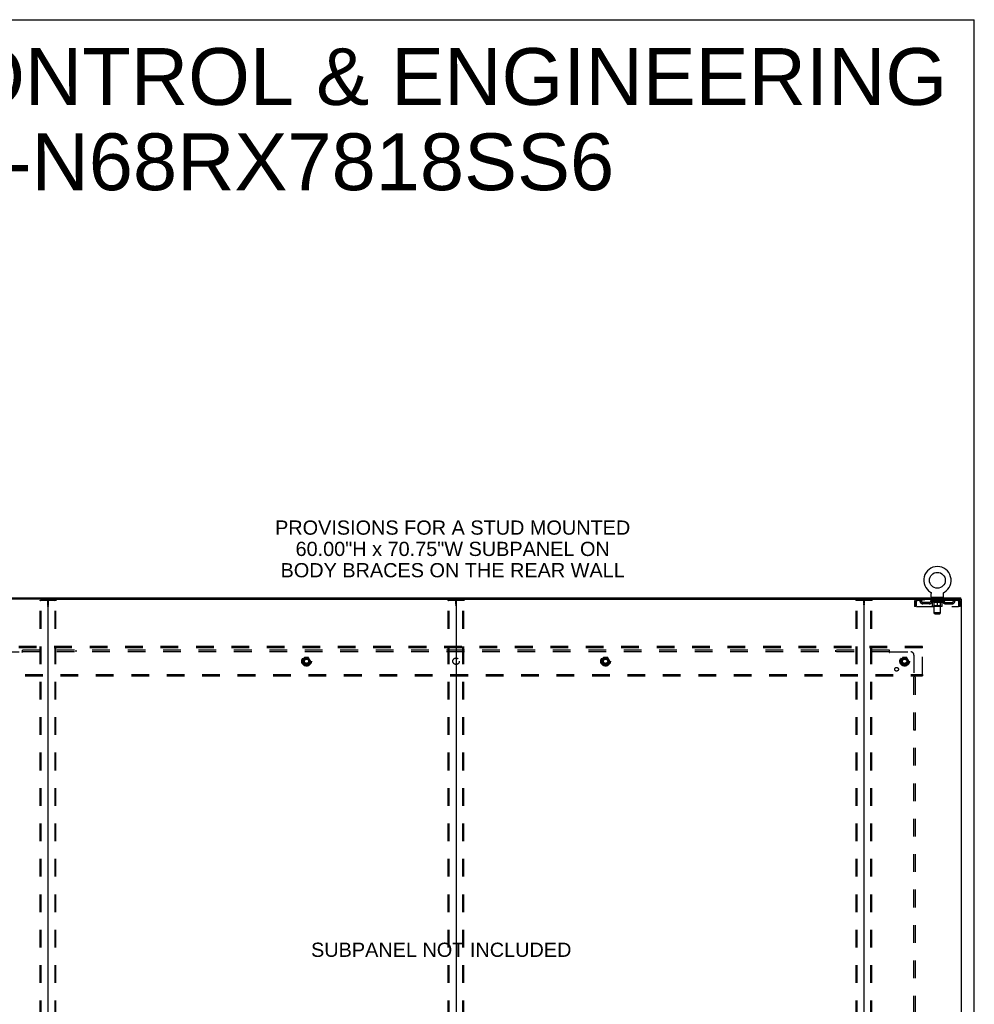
# Model space of a CAD drawing. Header units: inches. Extents: x 0 to 248, y 0 to 160.
# Tile 73 of 73: x 174 to 248, y 85 to 160. Entities that reach past the tile are written whole.
import ezdxf

# ---------------------------------------------------------------- set-up
doc = ezdxf.new("R2010")
doc.units = ezdxf.units.IN
doc.header["$LTSCALE"] = 13.627625
doc.header["$MEASUREMENT"] = 0
doc.linetypes.add('DOT', pattern=[0.2, 0.1, -0.1])
doc.linetypes.add('HIDDEN', pattern=[0.2, 0.1, -0.1])
doc.layers.get('0').update_dxf_attribs({"linetype": 'CONTINUOUS'})
for name, color, linetype in [('DEFAULT_2', 8, 'HIDDEN'), ('DIMENSIONS', 7, 'CONTINUOUS'), ('SUBPANEL', 7, 'CONTINUOUS'), ('WITNESSMARKS', 7, 'CONTINUOUS')]:
    doc.layers.add(name, color=color, linetype=linetype)
doc.styles.get("Standard").update_dxf_attribs({"font": 'arial.ttf'})

msp = doc.modelspace()

# ---------------------------------------------------------------- linework, layer by layer
at = {"color": 7, "linetype": 'Continuous'}
for p, q in [((0, 160.325), (247.775, 160.325)), ((247.775, 0), (247.775, 160.325)), ((244.401, 116.285), (244.401, 116.285)), ((244.401, 116.285), (244.404, 116.284)), ((244.404, 116.284), (244.407, 116.282)), ((244.407, 116.282), (244.408, 116.281)), ((244.408, 116.281), (244.412, 116.278)), ((244.412, 116.278), (244.415, 116.276)), ((244.415, 116.276), (244.419, 116.273)), ((244.419, 116.273), (244.422, 116.27)), ((244.422, 116.27), (244.425, 116.267)), ((244.425, 116.267), (244.428, 116.264)), ((244.428, 116.264), (244.431, 116.261)), ((244.431, 116.261), (244.434, 116.257)), ((244.434, 116.257), (244.437, 116.254)), ((244.437, 116.254), (244.439, 116.251)), ((244.439, 116.251), (244.442, 116.247)), ((244.442, 116.247), (244.444, 116.243)), ((244.444, 116.243), (244.446, 116.24)), ((244.446, 116.24), (244.448, 116.236)), ((244.448, 116.236), (244.45, 116.232)), ((244.45, 116.232), (244.452, 116.228)), ((244.452, 116.228), (244.454, 116.224)), ((244.454, 116.224), (244.455, 116.22)), ((244.455, 116.22), (244.457, 116.216)), ((244.457, 116.216), (244.458, 116.212)), ((244.462, 116.186), (244.462, 116.182)), ((244.462, 116.182), (244.462, 116.178)), ((244.462, 115.929), (244.462, 116.178)), ((245.412, 115.929), (245.412, 116.178)), ((245.416, 116.207), (245.417, 116.212)), ((245.417, 116.212), (245.418, 116.216)), ((245.418, 116.216), (245.42, 116.22)), ((245.42, 116.22), (245.421, 116.224)), ((245.421, 116.224), (245.423, 116.228)), ((245.423, 116.228), (245.425, 116.232)), ((245.425, 116.232), (245.427, 116.236)), ((245.427, 116.236), (245.429, 116.24)), ((245.429, 116.24), (245.431, 116.243)), ((245.431, 116.243), (245.433, 116.247)), ((245.433, 116.247), (245.436, 116.251)), ((245.436, 116.251), (245.438, 116.254)), ((245.438, 116.254), (245.441, 116.257)), ((245.441, 116.257), (245.444, 116.261)), ((245.444, 116.261), (245.447, 116.264)), ((245.447, 116.264), (245.45, 116.267)), ((245.45, 116.267), (245.453, 116.27)), ((245.453, 116.27), (245.456, 116.273)), ((245.456, 116.273), (245.46, 116.276)), ((245.459, 116.276), (245.463, 116.278)), ((245.463, 116.278), (245.466, 116.281)), ((245.466, 116.281), (245.468, 116.282)), ((245.466, 116.281), (245.468, 116.282)), ((245.468, 116.282), (245.471, 116.284)), ((245.471, 116.284), (245.474, 116.285)), ((245.474, 116.285), (245.474, 116.285)), ((176.501, 115.735), (239.331, 115.735)), ((207.916, 115.695), (207.916, 47.983)), ((245.375, 115.869), (244.5, 115.869)), ((244.5, 115.869), (244.5, 115.839)), ((245.375, 115.869), (245.375, 115.839)), ((246.735, 115.735), (246.701, 115.735)), ((246.739, 115.735), (246.739, 115.839))]:
    msp.add_line(p, q, dxfattribs=at)
at = {"color": 3, "linetype": 'Continuous'}
for p, q in [((169.093, 115.839), (246.739, 115.839)), ((176.501, 115.735), (169.131, 115.735)), ((176.541, 47.983), (176.541, 115.695)), ((239.291, 115.695), (239.291, 47.983)), ((239.331, 115.735), (246.701, 115.735)), ((246.735, 115.735), (246.791, 115.735)), ((246.791, 47.943), (246.791, 115.735))]:
    msp.add_line(p, q, dxfattribs=at)
at = {"color": 7, "linetype": 'Continuous'}
for points in [[(244.458, 116.212), (244.459, 116.207), (244.46, 116.203), (244.461, 116.199), (244.461, 116.195), (244.462, 116.19), (244.462, 116.186), (244.462, 116.182)], [(245.412, 116.178), (245.412, 116.182), (245.413, 116.186), (245.413, 116.19), (245.414, 116.195), (245.414, 116.199), (245.415, 116.203), (245.416, 116.207)], [(245.412, 116.182), (245.413, 116.186), (245.413, 116.19), (245.414, 116.195), (245.414, 116.199)]]:
    msp.add_lwpolyline(points, dxfattribs=at)
msp.add_circle((244.937, 117.193), 0.609, dxfattribs=at)
for centre, radius, start, end in [((244.937, 117.193), 1.054, 300.39933, 239.60066), ((244.522, 115.929), 0.06, 180, 270), ((245.352, 115.929), 0.06, 270, 360), ((176.581, 115.695), 0.04, 90, 180), ((207.876, 115.695), 0.04, 0, 90), ((207.956, 115.695), 0.04, 90, 180), ((239.251, 115.695), 0.04, 0, 90)]:
    msp.add_arc(centre, radius, start, end, dxfattribs=at)
at = {"color": 3, "linetype": 'Continuous'}
for centre, start, end in [((176.501, 115.695), 0, 90), ((239.331, 115.695), 90, 180)]:
    msp.add_arc(centre, 0.04, start, end, dxfattribs=at)
at = {"layer": 'DEFAULT_2', "color": 8, "linetype": 'HIDDEN'}
for p, q in [((244.401, 116.285), (244.401, 116.285)), ((244.407, 116.282), (244.408, 116.281)), ((175.938, 48.056), (175.938, 115.621)), ((175.959, 115.651), (177.124, 115.651)), ((176.011, 48.056), (176.011, 115.621)), ((177.072, 48.056), (177.072, 115.621)), ((177.145, 48.056), (177.145, 115.621)), ((207.313, 48.056), (207.313, 115.621)), ((207.334, 115.651), (208.499, 115.651)), ((207.386, 48.056), (207.386, 115.621)), ((208.447, 48.056), (208.447, 115.621)), ((208.52, 48.056), (208.52, 115.621)), ((238.688, 48.056), (238.688, 115.621)), ((238.709, 115.651), (239.874, 115.651)), ((238.761, 48.056), (238.761, 115.621)), ((239.822, 48.056), (239.822, 115.621)), ((239.895, 48.056), (239.895, 115.621)), ((243.187, 115.568), (243.187, 115.172)), ((243.187, 115.568), (243.291, 115.568)), ((243.291, 115.172), (243.187, 115.172)), ((243.291, 115.568), (243.291, 115.172)), ((243.321, 115.172), (243.321, 115.568)), ((243.321, 115.172), (246.553, 115.172)), ((243.354, 115.735), (243.354, 115.631)), ((246.52, 115.631), (243.354, 115.631)), ((244.306, 115.484), (243.823, 115.484)), ((243.823, 115.38), (243.823, 115.484)), ((244.306, 115.38), (243.823, 115.38)), ((243.906, 115.735), (243.906, 115.631)), ((244.073, 115.38), (244.073, 115.484)), ((244.431, 115.593), (244.431, 115.631)), ((245.444, 115.593), (244.431, 115.593)), ((244.559, 115.504), (244.431, 115.593)), ((244.439, 115.625), (244.439, 115.631)), ((244.446, 115.623), (244.446, 115.625)), ((244.446, 115.623), (245.429, 115.623)), ((244.453, 115.623), (244.453, 115.625)), ((244.454, 115.623), (244.454, 115.625)), ((244.462, 115.625), (244.462, 115.631)), ((244.475, 115.623), (244.475, 115.625)), ((244.476, 115.623), (244.476, 115.625)), ((244.499, 115.625), (244.499, 115.631)), ((244.5, 115.631), (244.5, 115.735)), ((244.511, 115.623), (244.511, 115.625)), ((244.513, 115.623), (244.513, 115.625)), ((244.676, 115.625), (244.515, 115.625)), ((244.55, 115.625), (244.55, 115.631)), ((244.551, 115.623), (244.551, 115.625)), ((244.551, 115.623), (244.551, 115.625)), ((244.554, 115.623), (244.554, 115.625)), ((244.559, 115.623), (244.559, 115.625)), ((244.559, 115.623), (244.559, 115.625)), ((244.559, 115.504), (244.567, 115.504)), ((244.562, 115.623), (244.562, 115.625)), ((244.565, 115.623), (244.565, 115.626)), ((244.567, 115.214), (244.567, 115.539)), ((244.568, 115.623), (244.568, 115.625)), ((244.58, 115.623), (244.58, 115.625)), ((244.592, 115.869), (244.592, 115.839)), ((244.594, 115.623), (244.594, 115.625)), ((244.595, 115.623), (244.595, 115.627)), ((245.278, 115.184), (244.597, 115.184)), ((244.611, 115.623), (244.611, 115.625)), ((244.612, 115.625), (244.612, 115.631)), ((244.62, 115.623), (244.62, 115.625)), ((244.623, 115.623), (244.623, 115.625)), ((244.627, 115.779), (244.627, 115.859)), ((244.63, 115.623), (244.63, 115.625)), ((244.696, 115.769), (244.637, 115.769)), ((244.639, 115.623), (244.639, 115.629)), ((244.652, 115.623), (244.652, 115.625)), ((244.654, 115.623), (244.654, 115.625)), ((244.687, 115.216), (244.656, 115.184)), ((244.676, 115.623), (244.676, 115.625)), ((244.73, 115.625), (244.68, 115.625)), ((244.681, 115.504), (244.824, 115.504)), ((244.684, 115.625), (244.684, 115.631)), ((244.687, 115.216), (244.687, 115.591)), ((245.187, 115.216), (244.687, 115.216)), ((244.688, 114.679), (244.688, 115.759)), ((244.69, 115.623), (244.69, 115.625)), ((244.693, 115.623), (244.693, 115.625)), ((244.698, 115.623), (244.698, 115.63)), ((244.702, 115.623), (244.702, 115.625)), ((244.71, 115.623), (244.71, 115.625)), ((244.73, 115.623), (244.73, 115.625)), ((244.789, 115.625), (244.742, 115.625)), ((244.758, 115.623), (244.758, 115.625)), ((244.764, 115.625), (244.764, 115.631)), ((244.767, 115.623), (244.767, 115.625)), ((244.769, 115.623), (244.769, 115.63)), ((244.771, 115.623), (244.771, 115.625)), ((244.777, 115.623), (244.777, 115.626)), ((244.79, 115.623), (244.79, 115.625)), ((244.854, 115.625), (244.81, 115.625)), ((244.821, 115.623), (244.821, 115.625)), ((244.846, 115.625), (244.908, 115.629)), ((244.849, 115.625), (244.849, 115.631)), ((244.85, 115.631), (244.849, 115.631)), ((244.85, 115.625), (244.85, 115.631)), ((244.85, 115.623), (244.85, 115.625)), ((244.853, 115.623), (244.853, 115.626)), ((244.854, 115.623), (244.854, 115.625)), ((244.854, 115.623), (244.854, 115.625)), ((244.882, 115.625), (244.934, 115.625)), ((244.887, 115.623), (244.887, 115.625)), ((244.891, 115.625), (244.891, 115.628)), ((244.908, 115.625), (244.908, 115.629)), ((244.921, 115.623), (244.921, 115.625)), ((244.935, 115.626), (244.935, 115.625)), ((244.935, 115.623), (244.935, 115.626)), ((244.935, 115.623), (244.935, 115.625)), ((244.937, 115.631), (245.029, 115.625)), ((244.937, 115.625), (244.937, 115.631)), ((244.937, 115.184), (244.937, 115.539)), ((244.939, 115.623), (244.939, 115.626)), ((244.939, 115.626), (244.94, 115.625)), ((244.94, 115.623), (244.94, 115.625)), ((244.954, 115.625), (244.993, 115.625)), ((244.954, 115.623), (244.954, 115.625)), ((244.988, 115.623), (244.988, 115.625)), ((245.021, 115.625), (245.065, 115.625)), ((245.021, 115.623), (245.021, 115.625)), ((245.021, 115.623), (245.021, 115.625)), ((245.022, 115.623), (245.022, 115.626)), ((245.025, 115.631), (245.025, 115.631)), ((245.025, 115.625), (245.025, 115.631)), ((245.025, 115.625), (245.025, 115.631)), ((245.025, 115.623), (245.025, 115.625)), ((245.05, 115.504), (245.194, 115.504)), ((245.054, 115.623), (245.054, 115.625)), ((245.085, 115.625), (245.133, 115.625)), ((245.085, 115.623), (245.085, 115.625)), ((245.098, 115.623), (245.098, 115.626)), ((245.104, 115.623), (245.104, 115.625)), ((245.106, 115.623), (245.106, 115.63)), ((245.108, 115.623), (245.108, 115.625)), ((245.111, 115.625), (245.111, 115.631)), ((245.116, 115.623), (245.116, 115.625)), ((245.145, 115.625), (245.195, 115.625)), ((245.145, 115.623), (245.145, 115.625)), ((245.164, 115.623), (245.164, 115.625)), ((245.173, 115.623), (245.173, 115.625)), ((245.177, 115.623), (245.177, 115.63)), ((245.237, 115.769), (245.178, 115.769)), ((245.181, 115.623), (245.181, 115.625)), ((245.185, 115.623), (245.185, 115.625)), ((245.186, 114.679), (245.186, 115.759)), ((245.187, 115.216), (245.187, 115.591)), ((245.187, 115.216), (245.219, 115.184)), ((245.191, 115.625), (245.191, 115.631)), ((245.199, 115.625), (245.36, 115.625)), ((245.199, 115.623), (245.199, 115.625)), ((245.221, 115.623), (245.221, 115.625)), ((245.223, 115.623), (245.223, 115.625)), ((245.235, 115.623), (245.235, 115.629)), ((245.244, 115.623), (245.244, 115.625)), ((245.247, 115.779), (245.247, 115.859)), ((245.252, 115.623), (245.252, 115.625)), ((245.255, 115.623), (245.255, 115.625)), ((245.263, 115.625), (245.263, 115.631)), ((245.264, 115.623), (245.264, 115.625)), ((245.28, 115.623), (245.28, 115.627)), ((245.281, 115.623), (245.281, 115.625)), ((245.282, 115.869), (245.282, 115.839)), ((245.295, 115.623), (245.295, 115.625)), ((245.306, 115.623), (245.306, 115.625)), ((245.308, 115.214), (245.308, 115.539)), ((245.308, 115.504), (245.316, 115.504)), ((245.31, 115.623), (245.31, 115.626)), ((245.313, 115.623), (245.313, 115.625)), ((245.315, 115.623), (245.315, 115.625)), ((245.315, 115.623), (245.315, 115.625)), ((245.316, 115.504), (245.444, 115.593)), ((245.321, 115.623), (245.321, 115.625)), ((245.323, 115.623), (245.323, 115.625)), ((245.324, 115.623), (245.324, 115.625)), ((245.325, 115.625), (245.325, 115.631)), ((245.362, 115.623), (245.362, 115.625)), ((245.364, 115.623), (245.364, 115.625)), ((245.375, 115.631), (245.375, 115.735)), ((245.376, 115.625), (245.376, 115.631)), ((245.399, 115.623), (245.399, 115.625)), ((245.4, 115.623), (245.4, 115.625)), ((245.413, 115.625), (245.413, 115.631)), ((245.421, 115.623), (245.421, 115.625)), ((245.422, 115.623), (245.422, 115.625)), ((245.429, 115.623), (245.429, 115.625)), ((245.436, 115.625), (245.436, 115.631)), ((245.444, 115.593), (245.444, 115.631)), ((245.569, 115.484), (246.052, 115.484)), ((245.569, 115.38), (246.052, 115.38)), ((245.802, 115.38), (245.802, 115.484)), ((245.969, 115.735), (245.969, 115.631)), ((246.052, 115.38), (246.052, 115.484)), ((246.52, 115.735), (246.52, 115.631)), ((246.553, 115.568), (246.553, 115.172)), ((246.687, 115.568), (246.583, 115.568)), ((246.583, 115.172), (246.583, 115.568)), ((246.687, 115.172), (246.583, 115.172)), ((246.687, 115.172), (246.687, 115.568)), ((245.186, 114.679), (244.688, 114.679)), ((244.748, 114.619), (244.688, 114.679)), ((244.748, 114.619), (245.126, 114.619)), ((245.126, 114.619), (245.186, 114.679)), ((243.791, 112.089), (172.041, 112.089)), ((243.791, 111.985), (172.041, 111.985)), ((243.791, 111.985), (243.791, 112.089)), ((243.791, 109.943), (243.791, 111.985)), ((196.253, 111.236), (196.099, 110.969)), ((196.099, 110.959), (196.253, 110.691)), ((196.571, 111.241), (196.262, 111.241)), ((196.571, 110.686), (196.262, 110.686)), ((196.734, 110.969), (196.58, 111.236)), ((196.58, 110.691), (196.734, 110.959)), ((219.253, 111.236), (219.099, 110.969)), ((219.099, 110.959), (219.253, 110.691)), ((219.571, 111.241), (219.262, 111.241)), ((219.571, 110.686), (219.262, 110.686)), ((219.734, 110.969), (219.58, 111.236)), ((219.58, 110.691), (219.734, 110.959)), ((242.253, 111.236), (242.099, 110.969)), ((242.099, 110.959), (242.253, 110.691)), ((242.571, 111.241), (242.262, 111.241)), ((242.571, 110.686), (242.262, 110.686)), ((242.734, 110.969), (242.58, 111.236)), ((242.58, 110.691), (242.734, 110.959)), ((172.041, 109.943), (243.791, 109.943)), ((243.791, 109.943), (243.791, 109.839)), ((172.041, 109.839), (243.791, 109.839))]:
    msp.add_line(p, q, dxfattribs=at)
for points in [[(175.938, 115.621), (175.938, 115.629), (175.94, 115.636), (175.944, 115.642), (175.948, 115.647), (175.953, 115.65), (175.959, 115.651)], [(176.032, 115.651), (176.027, 115.65), (176.022, 115.647), (176.017, 115.642), (176.014, 115.636), (176.012, 115.629), (176.011, 115.621)], [(177.072, 115.621), (177.071, 115.629), (177.069, 115.636), (177.065, 115.642), (177.061, 115.647), (177.056, 115.65), (177.051, 115.651)], [(177.124, 115.651), (177.13, 115.65), (177.135, 115.647), (177.139, 115.642), (177.142, 115.636), (177.144, 115.629), (177.145, 115.621)], [(207.313, 115.621), (207.313, 115.629), (207.315, 115.636), (207.319, 115.642), (207.323, 115.647), (207.328, 115.65), (207.334, 115.651)], [(207.407, 115.651), (207.402, 115.65), (207.397, 115.647), (207.392, 115.642), (207.389, 115.636), (207.387, 115.629), (207.386, 115.621)], [(208.447, 115.621), (208.446, 115.629), (208.444, 115.636), (208.44, 115.642), (208.436, 115.647), (208.431, 115.65), (208.426, 115.651)], [(208.499, 115.651), (208.505, 115.65), (208.51, 115.647), (208.514, 115.642), (208.517, 115.636), (208.519, 115.629), (208.52, 115.621)], [(238.688, 115.621), (238.688, 115.629), (238.69, 115.636), (238.694, 115.642), (238.698, 115.647), (238.703, 115.65), (238.709, 115.651)], [(238.782, 115.651), (238.777, 115.65), (238.772, 115.647), (238.767, 115.642), (238.764, 115.636), (238.762, 115.629), (238.761, 115.621)], [(239.822, 115.621), (239.821, 115.629), (239.819, 115.636), (239.815, 115.642), (239.811, 115.647), (239.806, 115.65), (239.801, 115.651)], [(239.874, 115.651), (239.88, 115.65), (239.885, 115.647), (239.889, 115.642), (239.892, 115.636), (239.894, 115.629), (239.895, 115.621)], [(243.354, 115.735), (243.352, 115.734), (243.35, 115.731), (243.347, 115.725), (243.345, 115.718), (243.343, 115.709), (243.34, 115.698), (243.338, 115.686), (243.336, 115.672), (243.333, 115.657), (243.331, 115.64), (243.328, 115.623), (243.326, 115.605), (243.324, 115.586), (243.321, 115.568)], [(243.354, 115.631), (243.352, 115.63), (243.35, 115.629), (243.347, 115.627), (243.345, 115.625), (243.343, 115.621), (243.34, 115.617), (243.338, 115.612), (243.336, 115.607), (243.333, 115.601), (243.331, 115.595), (243.328, 115.589), (243.326, 115.582), (243.324, 115.575), (243.321, 115.568)], [(244.687, 115.504), (244.667, 115.508), (244.647, 115.512), (244.627, 115.518), (244.608, 115.524), (244.587, 115.531), (244.567, 115.539)], [(244.567, 115.538), (244.586, 115.531), (244.606, 115.524), (244.625, 115.518), (244.643, 115.512), (244.662, 115.508), (244.681, 115.504)], [(244.937, 115.539), (244.917, 115.531), (244.896, 115.524), (244.876, 115.518), (244.856, 115.512), (244.836, 115.508), (244.817, 115.504)], [(244.824, 115.504), (244.843, 115.508), (244.862, 115.512), (244.88, 115.518), (244.899, 115.524), (244.918, 115.53), (244.937, 115.538)], [(245.058, 115.504), (245.038, 115.508), (245.018, 115.512), (244.998, 115.518), (244.978, 115.524), (244.958, 115.531), (244.937, 115.539)], [(244.937, 115.538), (244.957, 115.53), (244.976, 115.524), (244.995, 115.518), (245.013, 115.512), (245.032, 115.508), (245.05, 115.504)], [(245.308, 115.539), (245.287, 115.531), (245.267, 115.524), (245.247, 115.518), (245.227, 115.512), (245.208, 115.508), (245.188, 115.504)], [(245.194, 115.504), (245.213, 115.508), (245.232, 115.512), (245.25, 115.518), (245.269, 115.524), (245.289, 115.531), (245.308, 115.538)], [(246.525, 115.731), (246.523, 115.734), (246.52, 115.735)], [(246.535, 115.617), (246.532, 115.621), (246.53, 115.625), (246.527, 115.627), (246.525, 115.629), (246.523, 115.63), (246.52, 115.631)], [(246.525, 115.731), (246.527, 115.725), (246.53, 115.718), (246.532, 115.709), (246.535, 115.698), (246.537, 115.686), (246.539, 115.672), (246.542, 115.657), (246.544, 115.64), (246.546, 115.623), (246.549, 115.605), (246.551, 115.586), (246.553, 115.568)], [(246.535, 115.617), (246.537, 115.612), (246.539, 115.607), (246.542, 115.601), (246.544, 115.595), (246.546, 115.589), (246.549, 115.582), (246.551, 115.575), (246.553, 115.568)]]:
    msp.add_lwpolyline(points, dxfattribs=at)
for centre, radius in [((196.416, 110.964), 0.372), ((196.416, 110.964), 0.356), ((196.416, 110.964), 0.312), ((196.416, 110.964), 0.204), ((196.416, 110.964), 0.188), ((196.416, 110.964), 0.183), ((196.416, 110.964), 0.165), ((219.416, 110.964), 0.372), ((219.416, 110.964), 0.356), ((219.416, 110.964), 0.312), ((219.416, 110.964), 0.204), ((219.416, 110.964), 0.188), ((219.416, 110.964), 0.183), ((219.416, 110.964), 0.165), ((242.416, 110.964), 0.372), ((242.416, 110.964), 0.356), ((242.416, 110.964), 0.312), ((242.416, 110.964), 0.204), ((242.416, 110.964), 0.188), ((242.416, 110.964), 0.183), ((242.416, 110.964), 0.165)]:
    msp.add_circle(centre, radius, dxfattribs=at)
at = {"layer": 'DEFAULT_2', "color": 8, "linetype": 'DOT'}
for centre in [(196.416, 110.964), (219.416, 110.964), (242.416, 110.964)]:
    msp.add_circle(centre, 0.17, dxfattribs=at)
at = {"layer": 'DEFAULT_2', "color": 8, "linetype": 'HIDDEN'}
for centre, radius, start, end in [((243.354, 115.568), 0.167, 90, 180), ((243.354, 115.568), 0.063, 90, 180), ((243.534, 115.568), 0.167, 8.07163, 90), ((243.534, 115.568), 0.0625, 7.98631, 90), ((243.823, 115.609), 0.229, 187.98631, 270), ((243.823, 115.609), 0.125, 188.07163, 270), ((244.306, 115.609), 0.125, 270, 351.92837), ((244.306, 115.609), 0.229, 270, 352.01369), ((244.595, 115.568), 0.167, 90, 171.92837), ((244.594, 115.568), 0.0625, 90, 172.01369), ((244.597, 115.214), 0.0296, 180, 270), ((244.617, 115.859), 0.01, 0, 90), ((244.637, 115.779), 0.01, 180, 270), ((244.656, 115.591), 0.0318, 0, 90), ((244.678, 115.759), 0.01, 0, 90), ((245.196, 115.759), 0.01, 90, 180), ((245.219, 115.591), 0.0318, 90, 180), ((245.237, 115.779), 0.01, 270, 360), ((245.257, 115.859), 0.01, 90, 180), ((245.278, 115.214), 0.0296, 270, 360), ((245.28, 115.568), 0.167, 8.07163, 90), ((245.28, 115.568), 0.0625, 7.98631, 90), ((245.569, 115.609), 0.229, 187.98631, 270), ((245.569, 115.609), 0.125, 188.07163, 270), ((246.052, 115.609), 0.125, 270, 351.92837), ((246.052, 115.609), 0.229, 270, 352.01369), ((246.341, 115.568), 0.167, 90, 171.92837), ((246.341, 115.568), 0.0625, 90, 172.01369), ((246.52, 115.568), 0.167, 0, 90), ((246.52, 115.568), 0.063, 0, 90), ((196.108, 110.964), 0.01, 150.01268, 209.98829), ((196.262, 111.231), 0.01, 90.01235, 149.98915), ((196.262, 110.696), 0.01, 210.01204, 269.98872), ((196.571, 111.231), 0.01, 30.01204, 89.98872), ((196.571, 110.696), 0.01, 270.01235, 329.98915), ((196.725, 110.964), 0.01, 330.01268, 29.98829), ((219.108, 110.964), 0.01, 150.01268, 209.98829), ((219.262, 111.231), 0.01, 90.01235, 149.98915), ((219.262, 110.696), 0.01, 210.01204, 269.98872), ((219.571, 111.231), 0.01, 30.01204, 89.98872), ((219.571, 110.696), 0.01, 270.01235, 329.98915), ((219.725, 110.964), 0.01, 330.01268, 29.98829), ((242.108, 110.964), 0.01, 150.01268, 209.98829), ((242.262, 111.231), 0.01, 90.01235, 149.98915), ((242.262, 110.696), 0.01, 210.01204, 269.98872), ((242.571, 111.231), 0.01, 30.01204, 89.98872), ((242.571, 110.696), 0.01, 270.01235, 329.98915), ((242.725, 110.964), 0.01, 330.01268, 29.98829)]:
    msp.add_arc(centre, radius, start, end, dxfattribs=at)
for centre, major_axis, ratio, start_param, end_param in [((244.937, 115.631), (0.506, 0.005), 0.05963, 2.96643, 3.140963), ((244.415, 115.621), (0.158, 0), 0.060556, 0.430652, 1.470503), ((244.937, 115.631), (0.506, 0), 0.060556, -3.141593, -2.96706), ((244.415, 115.616), (0.158, 0.002), 0.05963, 1.376596, 1.469874), ((244.937, 115.631), (0.506, 0.011), 0.05688, 2.791345, 2.965878), ((244.396, 115.621), (0.158, 0.002), 0.05963, 0.25549, 1.295341), ((244.451, 115.621), (0.158, -0.002), 0.05963, 0.605815, 1.645666), ((244.937, 115.631), (0.506, -0.005), 0.05963, -2.96643, -2.791898), ((244.451, 115.616), (0.158, 0), 0.060556, 1.551758, 1.645036), ((244.396, 115.616), (0.158, 0.003), 0.05688, 1.20151, 1.294789), ((244.452, 115.618), (0.131, 0.001), 0.05963, 1.065228, 1.614276), ((244.436, 115.618), (0.131, 0.003), 0.05688, 0.890143, 1.43919), ((244.482, 115.618), (0.131, 0), 0.060556, 1.240391, 1.789438), ((244.937, 115.631), (0.506, 0.015), 0.052395, 2.616403, 2.790936), ((244.393, 115.621), (0.158, 0.003), 0.05688, 0.080405, 1.120256), ((244.501, 115.621), (0.158, -0.003), 0.05688, 0.7809, 1.820751), ((244.937, 115.631), (0.506, -0.011), 0.05688, -2.791345, -2.616812), ((244.501, 115.616), (0.158, -0.002), 0.05963, 1.72692, 1.820198), ((244.393, 115.616), (0.158, 0.005), 0.052395, 1.026568, 1.119847), ((244.435, 115.618), (0.131, 0.004), 0.052395, 0.715201, 1.264248), ((244.527, 115.618), (0.131, -0.001), 0.05963, 1.415553, 1.9646), ((244.937, 115.631), (0.506, 0.02), 0.046319, 2.441654, 2.616187), ((244.564, 115.621), (0.158, -0.005), 0.052395, 0.955842, 1.995693), ((244.937, 115.631), (0.506, -0.015), 0.052395, -2.616403, -2.44187), ((244.406, 115.621), (0.158, 0.005), 0.052395, -0.094537, 0.945314), ((244.564, 115.616), (0.158, -0.003), 0.05688, 1.902006, 1.995284), ((244.406, 115.616), (0.158, 0.006), 0.046319, 0.851819, 0.945098), ((244.45, 115.618), (0.131, 0.005), 0.046319, 0.540452, 1.089499), ((244.583, 115.618), (0.131, -0.003), 0.05688, 1.590638, 2.139686), ((244.937, 115.631), (0.506, 0.024), 0.038841, 2.267123, 2.441656), ((244.639, 115.621), (0.158, -0.006), 0.046319, 1.130591, 2.170442), ((244.436, 115.621), (0.158, 0.006), 0.046319, -0.269286, 0.770565), ((244.937, 115.631), (0.506, -0.02), 0.046319, -2.441654, -2.267121), ((244.639, 115.616), (0.158, -0.005), 0.052395, 2.076947, 2.170226), ((244.436, 115.616), (0.158, 0.007), 0.038841, 0.677289, 0.770567), ((244.48, 115.618), (0.131, 0.006), 0.038841, 0.365921, 0.914969), ((244.651, 115.618), (0.131, -0.004), 0.052395, 1.76558, 2.314627), ((244.937, 115.631), (0.506, 0.027), 0.030195, 2.09281, 2.267343), ((244.723, 115.621), (0.158, -0.007), 0.038841, 1.305122, 2.344973), ((244.481, 115.621), (0.158, 0.007), 0.038841, -0.443817, 0.596034), ((244.937, 115.631), (0.506, -0.024), 0.038841, -2.267123, -2.092591), ((244.723, 115.616), (0.158, -0.006), 0.046319, 2.251696, 2.344975), ((244.481, 115.616), (0.158, 0.008), 0.030195, 0.502975, 0.596254), ((244.523, 115.618), (0.131, 0.007), 0.030195, 0.191608, 0.740655), ((244.727, 115.618), (0.131, -0.005), 0.046319, 1.940329, 2.489376), ((244.54, 115.621), (0.158, 0.008), 0.030195, -0.61813, 0.421721), ((244.937, 115.631), (0.506, 0.029), 0.020645, 1.918687, 2.09322), ((244.813, 115.621), (0.158, -0.008), 0.030195, 1.479435, 2.519286), ((244.937, 115.631), (0.506, -0.027), 0.030195, -2.09281, -1.918277), ((244.813, 115.616), (0.158, -0.007), 0.038841, 2.426227, 2.519505), ((244.54, 115.616), (0.158, 0.009), 0.020645, 0.328852, 0.422131), ((244.579, 115.618), (0.131, 0.007), 0.020645, 0.017485, 0.566532), ((244.81, 115.618), (0.131, -0.006), 0.038841, 2.11486, 2.663907), ((244.611, 115.621), (0.158, 0.009), 0.020645, -0.792253, 0.247598), ((244.937, 115.631), (0.506, 0.03), 0.010478, 1.744704, 1.919237), ((244.907, 115.621), (0.158, -0.009), 0.020645, 1.653558, 2.693409), ((244.937, 115.631), (0.506, -0.029), 0.020645, -1.918687, -1.744154), ((244.907, 115.616), (0.158, -0.008), 0.030195, 2.60054, 2.693819), ((244.611, 115.616), (0.158, 0.009), 0.010478, 0.154869, 0.248148), ((244.646, 115.618), (0.131, 0.008), 0.010478, 6.126688, 6.675735), ((244.897, 115.618), (0.131, -0.007), 0.030195, 2.289173, 2.83822), ((244.692, 115.621), (0.158, 0.009), 0.010478, -0.966236, -0.000846), ((245.002, 115.621), (0.158, -0.009), 0.010478, 1.827541, 2.867392), ((244.937, 115.631), (0.506, -0.03), 0.010478, -1.744704, -1.570171), ((245.002, 115.616), (0.158, -0.009), 0.020645, 2.774664, 2.867942), ((244.984, 115.618), (0.131, -0.007), 0.020645, 2.463296, 3.012344), ((244.873, 115.621), (0.158, 0.009), 0.010478, 0.274201, 1.314052), ((244.804, 115.618), (0.131, 0.008), 0.010478, -0.000298, 0.504314), ((244.78, 115.616), (0.158, 0.009), 0.010478, 0.192946, 0.399283), ((244.937, 115.631), (0.506, 0.03), 0.010478, -1.578586, -1.396888), ((245.095, 115.616), (0.158, -0.009), 0.010478, 2.948646, 3.041925), ((245.071, 115.618), (0.131, -0.008), 0.010478, 2.637279, 3.142076), ((244.968, 115.621), (0.158, 0.009), 0.020645, 0.448184, 1.488034), ((244.89, 115.618), (0.131, 0.007), 0.020645, 0.129249, 0.678296), ((244.873, 115.616), (0.158, 0.009), 0.020645, 0.273651, 0.366929), ((244.937, 115.631), (0.506, 0.029), 0.020645, -1.397439, -1.222906), ((245.183, 115.621), (0.158, -0.009), 0.010478, -3.140747, -2.175357), ((244.937, 115.631), (0.506, -0.03), 0.010478, 1.222355, 1.396888), ((245.062, 115.621), (0.158, 0.008), 0.030195, 0.622307, 1.662158), ((244.978, 115.618), (0.131, 0.007), 0.030195, 0.303372, 0.852419), ((245.229, 115.618), (0.131, -0.008), 0.010478, 2.749043, 3.29809), ((245.264, 115.621), (0.158, -0.009), 0.020645, 2.893995, 3.933846), ((244.968, 115.616), (0.158, 0.008), 0.030195, 0.447774, 0.541052), ((245.264, 115.616), (0.158, -0.009), 0.010478, 2.893445, 2.986723), ((245.152, 115.621), (0.158, 0.007), 0.038841, 0.79662, 1.836471), ((244.937, 115.631), (0.506, 0.027), 0.030195, -1.223315, -1.048783), ((244.937, 115.631), (0.506, -0.029), 0.020645, 1.048373, 1.222906), ((245.065, 115.618), (0.131, 0.006), 0.038841, 0.477686, 1.026733), ((245.296, 115.618), (0.131, -0.007), 0.020645, 2.57506, 3.124108), ((245.335, 115.621), (0.158, -0.008), 0.030195, 2.719872, 3.759723), ((245.236, 115.621), (0.158, 0.006), 0.046319, 0.971151, 2.011002), ((245.062, 115.616), (0.158, 0.007), 0.038841, 0.622087, 0.715366), ((245.335, 115.616), (0.158, -0.009), 0.020645, 2.719462, 2.812741), ((244.937, 115.631), (0.506, 0.024), 0.038841, -1.049002, -0.874469), ((244.937, 115.631), (0.506, -0.027), 0.030195, 0.87425, 1.048783), ((245.148, 115.618), (0.131, 0.005), 0.046319, 0.652216, 1.201263), ((245.311, 115.621), (0.158, 0.005), 0.052395, 1.1459, 2.185751), ((245.352, 115.618), (0.131, -0.007), 0.030195, 2.400937, 2.949985), ((245.394, 115.621), (0.158, -0.007), 0.038841, 2.545558, 3.585409), ((245.224, 115.618), (0.131, 0.004), 0.052395, 0.826965, 1.376012), ((245.152, 115.616), (0.158, 0.006), 0.046319, 0.796618, 0.889896), ((245.394, 115.616), (0.158, -0.008), 0.030195, 2.545339, 2.638617), ((245.374, 115.621), (0.158, 0.003), 0.05688, 1.320842, 2.360692), ((244.937, 115.631), (0.506, 0.02), 0.046319, -0.874471, -0.699939), ((244.937, 115.631), (0.506, -0.024), 0.038841, 0.699936, 0.874469), ((245.439, 115.621), (0.158, -0.006), 0.046319, 2.371028, 3.410879), ((245.395, 115.618), (0.131, -0.006), 0.038841, 2.226624, 2.775671), ((245.424, 115.621), (0.158, 0.002), 0.05963, 1.495927, 2.535778), ((245.291, 115.618), (0.131, 0.003), 0.05688, 1.001907, 1.550954), ((245.468, 115.621), (0.158, -0.005), 0.052395, 2.196279, 3.23613), ((245.425, 115.618), (0.131, -0.005), 0.046319, 2.052093, 2.601141), ((245.236, 115.616), (0.158, 0.005), 0.052395, 0.971367, 1.064645), ((245.439, 115.616), (0.158, -0.007), 0.038841, 2.371026, 2.464304), ((245.459, 115.621), (0.158, 0), 0.060556, 1.671089, 2.71094), ((245.482, 115.621), (0.158, -0.003), 0.05688, 2.021337, 3.061188), ((244.937, 115.631), (0.506, 0.015), 0.052395, -0.699723, -0.52519), ((244.937, 115.631), (0.506, -0.02), 0.046319, 0.525406, 0.699939), ((245.479, 115.621), (0.158, -0.002), 0.05963, 1.846251, 2.886102), ((245.348, 115.618), (0.131, 0.001), 0.05963, 1.176993, 1.72604), ((245.44, 115.618), (0.131, -0.004), 0.052395, 1.877344, 2.426392), ((245.393, 115.618), (0.131, 0), 0.060556, 1.352155, 1.901202), ((245.439, 115.618), (0.131, -0.003), 0.05688, 1.702402, 2.25145), ((245.423, 115.618), (0.131, -0.001), 0.05963, 1.527317, 2.076364), ((245.311, 115.616), (0.158, 0.003), 0.05688, 1.146309, 1.239587), ((245.468, 115.616), (0.158, -0.006), 0.046319, 2.196495, 2.289773), ((244.937, 115.631), (0.506, 0.011), 0.05688, -0.524781, -0.350248), ((244.937, 115.631), (0.506, -0.015), 0.052395, 0.350657, 0.52519), ((245.374, 115.616), (0.158, 0.002), 0.05963, 1.321394, 1.414673), ((245.482, 115.616), (0.158, -0.005), 0.052395, 2.021746, 2.115024), ((244.937, 115.631), (0.506, 0.005), 0.05963, -0.349695, -0.175162), ((244.937, 115.631), (0.506, -0.011), 0.05688, 0.175715, 0.350248), ((245.424, 115.616), (0.158, 0), 0.060556, 1.496556, 1.589835), ((245.479, 115.616), (0.158, -0.003), 0.05688, 1.846804, 1.940083), ((245.459, 115.616), (0.158, -0.002), 0.05963, 1.671719, 1.764997), ((244.937, 115.631), (0.506, 0), 0.060556, -0.174533, 0), ((244.937, 115.631), (0.506, -0.005), 0.05963, 0.000629, 0.175162)]:
    msp.add_ellipse(centre, major_axis=major_axis, ratio=ratio, start_param=start_param, end_param=end_param, dxfattribs=at)
at = {"layer": 'SUBPANEL', "color": 8, "linetype": 'HIDDEN'}
for p, q in [((172.948, 111.683), (174.537, 111.683)), ((174.556, 111.701), (174.548, 111.694)), ((174.573, 111.642), (174.573, 111.808)), ((241.26, 111.808), (174.573, 111.808)), ((241.26, 111.683), (174.573, 111.683)), ((178.698, 111.683), (178.698, 111.808)), ((237.135, 111.683), (237.135, 111.808)), ((241.26, 111.642), (241.26, 111.808)), ((241.295, 111.683), (242.885, 111.683)), ((243.135, 111.433), (243.135, 109.843)), ((243.094, 109.808), (243.26, 109.808)), ((243.135, 53.87), (243.135, 109.808)), ((243.154, 109.825), (243.147, 109.832)), ((243.26, 53.87), (243.26, 109.808)), ((243.135, 105.683), (243.26, 105.683))]:
    msp.add_line(p, q, dxfattribs=at)
for points in [[(174.548, 111.694), (174.546, 111.692), (174.544, 111.69), (174.542, 111.688), (174.541, 111.686), (174.539, 111.684), (174.537, 111.683)], [(174.55, 111.663), (174.547, 111.668), (174.546, 111.67), (174.545, 111.672), (174.543, 111.675), (174.542, 111.677), (174.54, 111.679), (174.539, 111.681), (174.537, 111.683)], [(174.573, 111.642), (174.571, 111.642), (174.569, 111.643), (174.567, 111.644), (174.566, 111.645), (174.564, 111.646), (174.563, 111.647), (174.561, 111.649), (174.56, 111.65), (174.558, 111.652), (174.557, 111.653), (174.556, 111.655), (174.554, 111.657), (174.553, 111.659), (174.552, 111.661), (174.55, 111.663)], [(174.573, 111.721), (174.571, 111.719), (174.569, 111.716), (174.567, 111.714), (174.566, 111.712), (174.564, 111.71), (174.562, 111.708), (174.561, 111.706), (174.559, 111.705), (174.557, 111.703), (174.556, 111.701)], [(241.26, 111.721), (241.262, 111.719), (241.264, 111.716), (241.265, 111.714), (241.267, 111.712), (241.269, 111.71), (241.271, 111.708), (241.272, 111.706), (241.274, 111.705), (241.276, 111.703), (241.277, 111.701), (241.282, 111.696)], [(241.26, 111.642), (241.262, 111.642), (241.264, 111.643), (241.265, 111.644), (241.267, 111.645), (241.268, 111.646), (241.27, 111.647), (241.272, 111.649), (241.273, 111.65), (241.275, 111.652), (241.276, 111.653), (241.277, 111.655), (241.279, 111.657), (241.28, 111.659), (241.281, 111.661), (241.283, 111.663), (241.285, 111.668)], [(241.282, 111.696), (241.284, 111.694), (241.286, 111.692), (241.288, 111.69), (241.29, 111.688), (241.292, 111.686), (241.294, 111.684), (241.295, 111.683)], [(241.285, 111.668), (241.287, 111.67), (241.288, 111.672), (241.29, 111.675), (241.291, 111.677), (241.293, 111.679), (241.294, 111.681), (241.295, 111.683)], [(243.094, 109.808), (243.095, 109.809), (243.096, 109.811), (243.097, 109.813), (243.098, 109.814), (243.099, 109.816), (243.1, 109.817), (243.101, 109.819), (243.103, 109.82), (243.104, 109.822), (243.106, 109.823), (243.108, 109.825), (243.11, 109.826), (243.112, 109.827), (243.114, 109.829), (243.116, 109.83)], [(243.116, 109.83), (243.12, 109.833), (243.123, 109.834), (243.125, 109.836), (243.127, 109.837), (243.13, 109.839), (243.132, 109.84), (243.133, 109.841), (243.135, 109.843)], [(243.147, 109.832), (243.145, 109.834), (243.143, 109.836), (243.141, 109.838), (243.139, 109.84), (243.137, 109.841), (243.135, 109.843)], [(243.174, 109.808), (243.171, 109.809), (243.169, 109.811), (243.167, 109.813), (243.165, 109.815), (243.163, 109.816), (243.161, 109.818), (243.159, 109.82), (243.157, 109.821), (243.156, 109.823), (243.154, 109.825)]]:
    msp.add_lwpolyline(points, dxfattribs=at)
for centre, radius in [((196.416, 110.964), 0.25), ((207.916, 110.964), 0.25), ((219.416, 110.964), 0.25), ((242.416, 110.964), 0.25), ((241.798, 110.345), 0.141)]:
    msp.add_circle(centre, radius, dxfattribs=at)
msp.add_arc((242.885, 111.433), 0.25, 0, 90, dxfattribs=at)
at = {"layer": 'WITNESSMARKS', "color": 40, "linetype": 'Continuous'}
for p, q in [((176.479, 115.61), (176.604, 115.61)), ((176.479, 115.547), (176.604, 115.547)), ((176.479, 115.485), (176.604, 115.485)), ((176.479, 115.422), (176.604, 115.422)), ((176.479, 115.36), (176.604, 115.36)), ((176.479, 115.235), (176.604, 115.235)), ((207.854, 115.61), (207.979, 115.61)), ((207.854, 115.547), (207.979, 115.547)), ((207.854, 115.485), (207.979, 115.485)), ((207.854, 115.422), (207.979, 115.422)), ((207.854, 115.297), (207.979, 115.297)), ((239.229, 115.61), (239.354, 115.61)), ((239.229, 115.547), (239.354, 115.547)), ((239.229, 115.485), (239.354, 115.485)), ((239.229, 115.36), (239.354, 115.36))]:
    msp.add_line(p, q, dxfattribs=at)

# ---------------------------------------------------------------- texts
at = {"layer": 'DIMENSIONS', "color": 2, "linetype": 'Continuous', "attachment_point": 2, "line_spacing_factor": 0.9}
for s, insert, char_height, width in [('SAGINAW CONTROL & ENGINEERING\\PSCE-N68RX7818SS6', (190.372, 158.138), 4.3725, 110.43407), ('PROVISIONS FOR A STUD MOUNTED\\P60.00"H x 70.75"W SUBPANEL ON\\PBODY BRACES ON THE REAR WALL', (207.656, 121.794), 1.09312, 27.26311), ('SUBPANEL NOT INCLUDED', (206.776, 89.31), 1.09312, 19.98915)]:
    msp.add_mtext(s, dxfattribs=dict(at, insert=insert, char_height=char_height, width=width))

doc.saveas('drawing.dxf')
